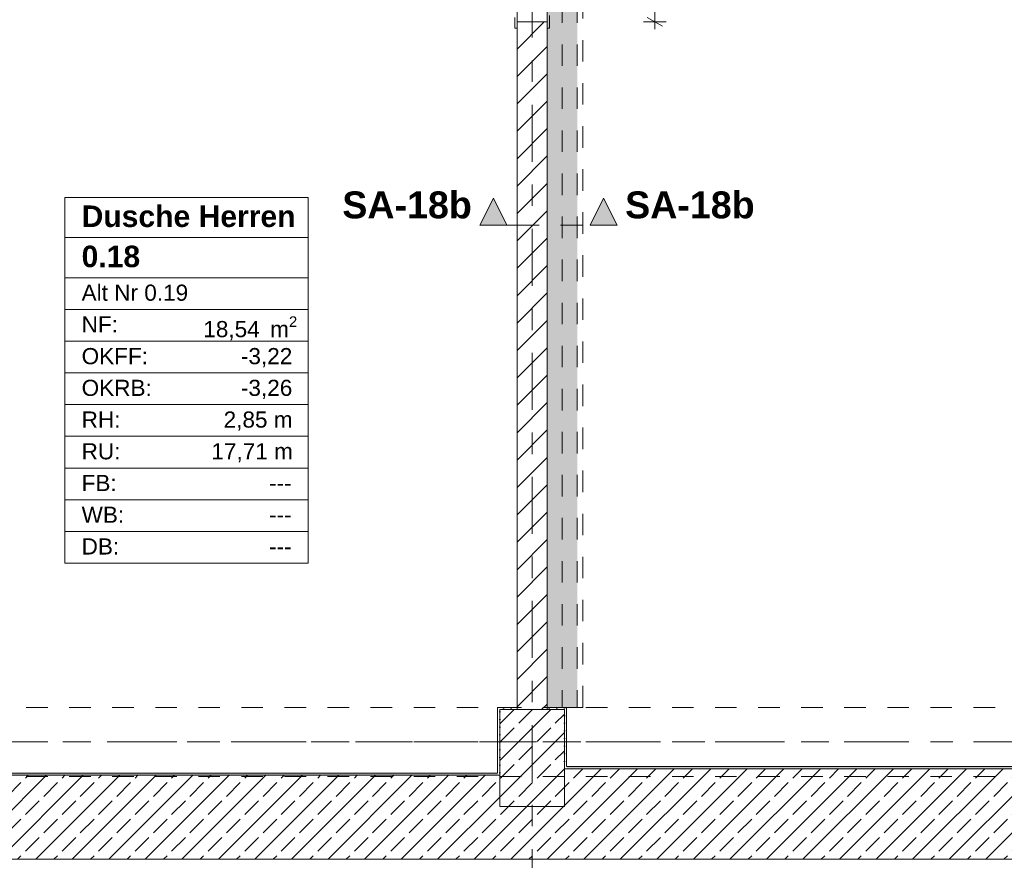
# Model space of a CAD drawing. Header units: metres. Extents: x -3.6 to 84.5, y -11 to 16.8.
# Tile 23 of 78: x 23.3 to 27.9, y 0 to 3.9. Entities that reach past the tile are written whole.
import ezdxf

# ---------------------------------------------------------------- set-up
doc = ezdxf.new("R2010")
doc.units = ezdxf.units.M
doc.header["$MEASUREMENT"] = 0
for name, pattern in [('Achse', [0.2, 0.1, -0.05, 0, -0.05]), ('Schnittlinie', [0.3, 0.15, -0.075, 0, -0.075]), ('Strichlinie doppelt', [0.546806, 0.264583, -0.105833, 0.070556, -0.105833]), ('Strichlinie eng', [0.115, 0.075, -0.04]), ('Untersicht', [0.1, 0.075, -0.025]), ('Wipeout_Contour', [1, 0, -1])]:
    doc.linetypes.add(name, pattern=pattern)
for name, color, linetype in [('152 - Bemaßung_ Beschriftung.Ausbau', 7, 'Continuous'), ('203 - Marker.Schnitt - Ausbaudetail SA', 7, 'Continuous'), ('401 - Zone.Raum_ Raumbegrenzung_ Whg.', 7, 'Continuous'), ('451 - Universal.Achsen Raster', 7, 'Continuous'), ('603 - Struktur.Bodenplatte_ Decke Roh', 7, 'Continuous'), ('604 - Struktur.Wand Aussen', 7, 'Continuous'), ('605 - Struktur.Wand Innen', 7, 'Continuous'), ('607 - Struktur.Stütze', 7, 'Continuous'), ('608 - Struktur.Träger', 7, 'Continuous'), ('612 - Struktur.Stahlbau', 7, 'Continuous'), ('650 - Abdeckung.Fußboden Aufbau', 7, 'Continuous'), ('Neubau_612 - Struktur.Stahlbau', 7, 'Continuous'), ('Neubau_653 - Abdeckung.TB Verkofferung', 7, 'Continuous')]:
    doc.layers.add(name, color=color, linetype=linetype)
doc.styles.add('ERSTELLTER_STIL_1', font='arial.ttf')
doc.styles.add('ERSTELLTER_STIL_2', font='txt')
doc.dimstyles.new('ERSTELLTER_STIL__1', dxfattribs={"dimtxt": 0.1, "dimasz": 0.0532, "dimexe": 0.18, "dimexo": 0.0625, "dimgap": 0, "dimtad": 1, "dimtih": 1, "dimtoh": 1, "dimzin": 0, "dimdsep": 46, "dimtxsty": 'ERSTELLTER_STIL_2', "dimblk": 'ARROWHEAD_2', "dimblk1": 'ARROWHEAD_2', "dimblk2": 'ARROWHEAD_2', "dimcen": 0.09, "dimse1": 1, "dimse2": 1, "dimclrd": 7, "dimclre": 7, "dimclrt": 7, "dimazin": 0, "dimtfac": 1, "dimtdec": 4, "dimtmove": 0, "dimatfit": 3, "dimfxl": 1, "dimtolj": 1, "dimtzin": 0, "dimarcsym": 0})
doc.dimstyles.new('ERSTELLTER_STIL__2', dxfattribs={"dimtxt": 0.1, "dimasz": 0.0532, "dimexe": 0.18, "dimexo": 0.0625, "dimgap": 0, "dimtad": 1, "dimtih": 1, "dimtoh": 1, "dimzin": 0, "dimdsep": 46, "dimtxsty": 'ERSTELLTER_STIL_2', "dimblk": 'ARROWHEAD_2', "dimblk1": 'ARROWHEAD_2', "dimblk2": 'ARROWHEAD_2', "dimcen": 0.09, "dimse1": 1, "dimse2": 1, "dimclrd": 7, "dimclre": 7, "dimclrt": 7, "dimazin": 0, "dimtfac": 1, "dimtdec": 4, "dimtmove": 2, "dimatfit": 3, "dimfxl": 1, "dimtolj": 1, "dimtzin": 0, "dimarcsym": 0})
doc.dimstyles.new('ERSTELLTER_STIL__3', dxfattribs={"dimtxt": 0.1, "dimasz": 0.0532, "dimexe": 0.18, "dimexo": 0.0625, "dimgap": 0, "dimtad": 1, "dimzin": 0, "dimdsep": 46, "dimtxsty": 'ERSTELLTER_STIL_2', "dimblk": 'ARROWHEAD_2', "dimblk1": 'ARROWHEAD_2', "dimblk2": 'ARROWHEAD_2', "dimcen": 0.09, "dimse1": 1, "dimse2": 1, "dimclrd": 7, "dimclre": 7, "dimclrt": 7, "dimazin": 0, "dimtfac": 1, "dimtdec": 4, "dimtmove": 0, "dimatfit": 3, "dimfxl": 1, "dimtolj": 1, "dimtzin": 0, "dimarcsym": 0})
doc.dimstyles.new('ERSTELLTER_STIL__6', dxfattribs={"dimtxt": 0.18, "dimasz": 0.03648, "dimexe": 0.18, "dimexo": 0.0625, "dimgap": 0, "dimtad": 0, "dimtih": 1, "dimtoh": 1, "dimdec": 4, "dimzin": 0, "dimdsep": 46, "dimcen": 0.09, "dimadec": 0, "dimazin": 0, "dimtfac": 1, "dimtdec": 4, "dimtmove": 0, "dimatfit": 3, "dimldrblk": 'ARROWHEAD_11', "dimfxl": 1, "dimtolj": 1, "dimtzin": 0, "dimarcsym": 0})
pattern_1 = [(45, (0, 0), (-0.01767767, 0.01767767), [0, -0.025])]
pattern_2 = [(45, (0, 0), (-0.0848528, 0.0848528), []), (45, (-0.04243, 0.04243), (-0.0848528, 0.0848528), [0.09, -0.03])]

# ---------------------------------------------------------------- blocks, each defined once
blk = doc.blocks.new('ARROWHEAD_11')
at = {"color": 0, "linetype": 'Continuous', "lineweight": 0}
blk.add_line((0, 0), (-1, 0), dxfattribs=at)
at = {"color": 0, "linetype": 'Continuous', "lineweight": 0, "const_width": 0.25, "flags": 128}
blk.add_lwpolyline([(-0.125, 0, 1), (0.125, 0, 1)], format="xyb", close=True, dxfattribs=at)
blk = doc.blocks.new('*D51')
at = {"layer": '152 - Bemaßung_ Beschriftung.Ausbau', "color": 7, "linetype": 'Continuous', "lineweight": 5}
for p, q in [((-0.125, -4.1125), (-0.125, -4.0075)), ((-0.015, -4.1125), (-0.015, -4.0075)), ((-0.1592, -4.06), (-0.125, -4.06)), ((-0.1048, -4.025), (-0.1452, -4.095)), ((-0.125, -4.06), (-0.015, -4.06)), ((0.0052, -4.025), (-0.0352, -4.095)), ((-0.015, -4.06), (52.7, -4.06))]:
    blk.add_line(p, q, dxfattribs=at)
at = {"layer": '152 - Bemaßung_ Beschriftung.Ausbau', "color": 7, "lineweight": 5, "insert": (-0.1416, -4.0505), "char_height": 0.1, "attachment_point": 7, "style": 'ERSTELLTER_STIL_2'}
blk.add_mtext('\\A1;{\\pql;\\fArial|b0|i0|c0|p38;11}', dxfattribs=at)
blk = doc.blocks.new('ARROWHEAD_2')
at = {"color": 0, "linetype": 'Continuous', "lineweight": 0}
for p, q in [((0, 0), (-1, 0)), ((-0.378, -0.655), (0.378, 0.655))]:
    blk.add_line(p, q, dxfattribs=at)
blk = doc.blocks.new('*D52')
at = {"layer": '152 - Bemaßung_ Beschriftung.Ausbau', "color": 7, "linetype": 'Continuous', "lineweight": 5}
for p, q in [((52.7, -4.1125), (52.7, -4.0075)), ((0.0052, -4.025), (-0.0352, -4.095)), ((-0.015, -4.06), (52.7, -4.06)), ((52.7202, -4.025), (52.6798, -4.095))]:
    blk.add_line(p, q, dxfattribs=at)
at = {"layer": '152 - Bemaßung_ Beschriftung.Ausbau', "color": 7, "lineweight": 5, "insert": (26.1465, -4.0594), "char_height": 0.1, "attachment_point": 7, "style": 'ERSTELLTER_STIL_2'}
blk.add_mtext('\\A1;{\\pql;\\fArial|b0|i0|c0|p38;52,71\\fArial|b0|i0|c0|p38;\\A1{\\H.66x;\\S5^  ;}}', dxfattribs=at)
blk = doc.blocks.new('*D71')
at = {"layer": '152 - Bemaßung_ Beschriftung.Ausbau', "color": 7, "linetype": 'Continuous', "lineweight": 5}
for p, q in [((22.3002, -5.025), (22.2598, -5.095)), ((22.28, -5.1125), (22.28, -5.0075)), ((25.6002, -5.025), (25.5598, -5.095)), ((25.58, -5.1125), (25.58, -5.0075)), ((22.28, -5.06), (25.58, -5.06))]:
    blk.add_line(p, q, dxfattribs=at)
at = {"layer": '152 - Bemaßung_ Beschriftung.Ausbau', "color": 7, "lineweight": 5, "insert": (23.797, -5.04), "char_height": 0.1, "attachment_point": 7, "style": 'ERSTELLTER_STIL_2'}
blk.add_mtext('\\A1;{\\pql;\\fArial|b0|i0|c0|p38;3,30}', dxfattribs=at)
blk = doc.blocks.new('*D72')
at = {"layer": '152 - Bemaßung_ Beschriftung.Ausbau', "color": 7, "linetype": 'Continuous', "lineweight": 5}
for p, q in [((25.6002, -5.025), (25.5598, -5.095)), ((25.58, -5.1125), (25.58, -5.0075)), ((25.9002, -5.025), (25.8598, -5.095)), ((25.88, -5.1125), (25.88, -5.0075)), ((25.58, -5.06), (25.88, -5.06))]:
    blk.add_line(p, q, dxfattribs=at)
at = {"layer": '152 - Bemaßung_ Beschriftung.Ausbau', "color": 7, "lineweight": 5, "insert": (25.6541, -5.04), "char_height": 0.1, "attachment_point": 7, "style": 'ERSTELLTER_STIL_2'}
blk.add_mtext('\\A1;{\\pql;\\fArial|b0|i0|c0|p38;30}', dxfattribs=at)
blk = doc.blocks.new('*D73')
at = {"layer": '152 - Bemaßung_ Beschriftung.Ausbau', "color": 7, "linetype": 'Continuous', "lineweight": 5}
for p, q in [((25.9002, -5.025), (25.8598, -5.095)), ((25.88, -5.1125), (25.88, -5.0075)), ((29.2002, -5.025), (29.1598, -5.095)), ((29.18, -5.1125), (29.18, -5.0075)), ((25.88, -5.06), (29.18, -5.06))]:
    blk.add_line(p, q, dxfattribs=at)
at = {"layer": '152 - Bemaßung_ Beschriftung.Ausbau', "color": 7, "lineweight": 5, "insert": (27.397, -5.04), "char_height": 0.1, "attachment_point": 7, "style": 'ERSTELLTER_STIL_2'}
blk.add_mtext('\\A1;{\\pql;\\fArial|b0|i0|c0|p38;3,30}', dxfattribs=at)
blk = doc.blocks.new('*D229')
at = {"layer": '152 - Bemaßung_ Beschriftung.Ausbau', "color": 7, "linetype": 'Continuous', "lineweight": 5}
for p, q in [((26.265, 4.9047), (26.335, 4.8643)), ((26.3525, 4.8845), (26.2475, 4.8845)), ((26.3, 3.8945), (26.3, 4.8845)), ((26.3525, 3.8945), (26.2475, 3.8945)), ((26.265, 3.9147), (26.335, 3.8743)), ((26.3, 3.8603), (26.3, 3.8945))]:
    blk.add_line(p, q, dxfattribs=at)
at = {"layer": '152 - Bemaßung_ Beschriftung.Ausbau', "color": 7, "lineweight": 5, "char_height": 0.1, "attachment_point": 7, "rotation": 90, "style": 'ERSTELLTER_STIL_2'}
for s, insert in [('\\A1;{\\pql;\\fArial|b0|i0|c0|p38;1,97}', (26.42, 4.2565)), ('\\A1;{\\pql;\\fArial|b0|i0|c0|p38;99}', (26.28, 4.3136))]:
    blk.add_mtext(s, dxfattribs=dict(at, insert=insert))
blk = doc.blocks.new('*D293')
at = {"layer": '152 - Bemaßung_ Beschriftung.Ausbau', "color": 7, "linetype": 'Continuous', "lineweight": 5}
for p, q in [((22.2302, -4.525), (22.1898, -4.595)), ((22.21, -4.6125), (22.21, -4.5075)), ((25.6802, -4.525), (25.6398, -4.595)), ((25.66, -4.6125), (25.66, -4.5075)), ((22.21, -4.56), (25.66, -4.56))]:
    blk.add_line(p, q, dxfattribs=at)
at = {"layer": '152 - Bemaßung_ Beschriftung.Ausbau', "color": 7, "lineweight": 5, "char_height": 0.1, "attachment_point": 7, "style": 'ERSTELLTER_STIL_2'}
for s, insert in [('\\A1;{\\pql;\\fArial|b0|i0|c0|p38;3,45}', (23.7261, -4.54)), ('\\A1;{\\pql;\\fArial|b0|i0|c0|p38;14}', (25.488, -4.54))]:
    blk.add_mtext(s, dxfattribs=dict(at, insert=insert))
blk = doc.blocks.new('*D294')
at = {"layer": '152 - Bemaßung_ Beschriftung.Ausbau', "color": 7, "linetype": 'Continuous', "lineweight": 5}
for p, q in [((25.6802, -4.525), (25.6398, -4.595)), ((25.66, -4.6125), (25.66, -4.5075)), ((25.8202, -4.525), (25.7798, -4.595)), ((25.8, -4.6125), (25.8, -4.5075)), ((25.66, -4.56), (25.8, -4.56))]:
    blk.add_line(p, q, dxfattribs=at)
blk = doc.blocks.new('*D295')
at = {"layer": '152 - Bemaßung_ Beschriftung.Ausbau', "color": 7, "linetype": 'Continuous', "lineweight": 5}
for p, q in [((25.8202, -4.525), (25.7798, -4.595)), ((25.8, -4.6125), (25.8, -4.5075)), ((29.2802, -4.525), (29.2398, -4.595)), ((29.26, -4.6125), (29.26, -4.5075)), ((25.8, -4.56), (29.26, -4.56))]:
    blk.add_line(p, q, dxfattribs=at)
at = {"layer": '152 - Bemaßung_ Beschriftung.Ausbau', "color": 7, "lineweight": 5, "char_height": 0.1, "attachment_point": 7, "style": 'ERSTELLTER_STIL_2'}
for s, insert in [('\\A1;{\\pql;\\fArial|b0|i0|c0|p38;3,46}', (27.3211, -4.54)), ('\\A1;{\\pql;\\fArial|b0|i0|c0|p38;13}', (29.088, -4.54))]:
    blk.add_mtext(s, dxfattribs=dict(at, insert=insert))

msp = doc.modelspace()

# ---------------------------------------------------------------- hatches: boundary and pattern name
at = {"layer": '203 - Marker.Schnitt - Ausbaudetail SA', "linetype": 'Continuous', "lineweight": 0, "true_color": 0x000000}
for points in [[(25.4875, 2.95), (25.6125, 2.95), (25.55, 3.075)], [(26.1246, 2.95), (26.0621, 3.075), (25.9996, 2.95)]]:
    msp.add_hatch(color=18, dxfattribs=at).paths.add_polyline_path(points)
at = {"layer": '604 - Struktur.Wand Aussen', "linetype": 'Continuous', "lineweight": 0, "true_color": 0x000000}
h = msp.add_hatch(dxfattribs=at)
h.set_pattern_fill('Beton__Stahlbeton_0001', color=18, style=0, pattern_type=2)
h.set_pattern_definition(pattern_2)
h.paths.add_polyline_path([(25.88, 0.25), (25.73, 0.25), (25.73, 0.005), (32.93, 0.005), (32.93, 0.25), (32.78, 0.25), (32.78, 0.425), (29.48, 0.425), (29.48, 0.25), (29.18, 0.25), (29.18, 0.425), (25.88, 0.425)])
h = msp.add_hatch(dxfattribs=at)
h.set_pattern_fill('Gips_0001', color=18, style=0, pattern_type=2)
h.set_pattern_definition(pattern_1)
h.paths.add_polyline_path([(25.89, 0.435), (25.89, 0.425), (29.17, 0.425), (29.17, 0.435)])
h = msp.add_hatch(dxfattribs=at)
h.set_pattern_fill('Beton__Stahlbeton_0001', color=18, style=0, pattern_type=2)
h.set_pattern_definition(pattern_2)
h.paths.add_polyline_path([(18.68, 0.25), (18.53, 0.25), (18.53, 0.005), (25.73, 0.005), (25.73, 0.25), (25.58, 0.25), (25.58, 0.395), (22.28, 0.395), (22.28, 0.25), (21.98, 0.25), (21.98, 0.395), (18.68, 0.395)])
h = msp.add_hatch(dxfattribs=at)
h.set_pattern_fill('Gips_0001', color=18, style=0, pattern_type=2)
h.set_pattern_definition(pattern_1)
h.paths.add_polyline_path([(22.29, 0.405), (22.29, 0.395), (25.57, 0.395), (25.57, 0.405)])
at = {"layer": '607 - Struktur.Stütze', "linetype": 'Continuous', "lineweight": 0, "true_color": 0x000000}
h = msp.add_hatch(dxfattribs=at)
h.set_pattern_fill('Gips_0001', color=18, style=0, pattern_type=2)
h.set_pattern_definition(pattern_1)
h.paths.add_polyline_path([(25.88, 0.435), (25.88, 0.425), (25.89, 0.425), (25.89, 0.435)])
h = msp.add_hatch(dxfattribs=at)
h.set_pattern_fill('Gips_0001', color=18, style=0, pattern_type=2)
h.set_pattern_definition(pattern_1)
h.paths.add_polyline_path([(25.58, 0.405), (25.57, 0.405), (25.57, 0.395), (25.58, 0.395)])

# ---------------------------------------------------------------- linework, layer by layer
at = {"layer": '203 - Marker.Schnitt - Ausbaudetail SA', "color": 7, "linetype": 'Continuous', "lineweight": 13, "flags": 128}
for points in [[(25.4875, 2.95), (25.6125, 2.95), (25.55, 3.075)], [(26.1246, 2.95), (25.9996, 2.95), (26.0621, 3.075)]]:
    msp.add_lwpolyline(points, close=True, dxfattribs=at)
at = {"layer": '401 - Zone.Raum_ Raumbegrenzung_ Whg.', "color": 7, "linetype": 'Continuous', "lineweight": 9}
for p, q in [((24.6898, 3.0791), (23.559, 3.0791)), ((23.559, 3.0791), (23.559, 1.38)), ((23.559, 3.0791), (24.6898, 3.0791)), ((23.559, 2.8925), (23.559, 3.0791)), ((24.6898, 1.38), (24.6898, 3.0791)), ((24.6898, 3.0791), (24.6898, 2.8925)), ((24.6898, 2.8925), (23.559, 2.8925)), ((23.559, 2.8925), (24.6898, 2.8925)), ((23.559, 2.7059), (23.559, 2.8925)), ((24.6898, 2.8925), (24.6898, 2.7059)), ((24.6898, 2.7059), (23.559, 2.7059)), ((23.559, 2.7059), (24.6898, 2.7059)), ((23.559, 2.5586), (23.559, 2.7059)), ((24.6898, 2.7059), (24.6898, 2.5586)), ((24.6898, 2.5586), (23.559, 2.5586)), ((23.559, 2.5586), (24.6898, 2.5586)), ((23.559, 2.4112), (23.559, 2.5586)), ((24.6898, 2.5586), (24.6898, 2.4112)), ((24.6898, 2.4112), (23.559, 2.4112)), ((23.559, 2.4112), (24.6898, 2.4112)), ((23.559, 2.2639), (23.559, 2.4112)), ((24.6898, 2.4112), (24.6898, 2.2639)), ((24.6898, 2.2639), (23.559, 2.2639)), ((23.559, 2.2639), (24.6898, 2.2639)), ((23.559, 2.1166), (23.559, 2.2639)), ((24.6898, 2.2639), (24.6898, 2.1166)), ((24.6898, 2.1166), (23.559, 2.1166)), ((23.559, 2.1166), (24.6898, 2.1166)), ((23.559, 1.9693), (23.559, 2.1166)), ((24.6898, 2.1166), (24.6898, 1.9693)), ((24.6898, 1.9693), (23.559, 1.9693)), ((23.559, 1.9693), (24.6898, 1.9693)), ((23.559, 1.8219), (23.559, 1.9693)), ((24.6898, 1.9693), (24.6898, 1.8219)), ((24.6898, 1.8219), (23.559, 1.8219)), ((23.559, 1.8219), (24.6898, 1.8219)), ((23.559, 1.6746), (23.559, 1.8219)), ((24.6898, 1.8219), (24.6898, 1.6746)), ((24.6898, 1.6746), (23.559, 1.6746)), ((23.559, 1.6746), (24.6898, 1.6746)), ((23.559, 1.5273), (23.559, 1.6746)), ((24.6898, 1.6746), (24.6898, 1.5273)), ((24.6898, 1.5273), (23.559, 1.5273)), ((23.559, 1.5273), (24.6898, 1.5273)), ((23.559, 1.38), (23.559, 1.5273)), ((24.6898, 1.5273), (24.6898, 1.38)), ((23.559, 1.38), (24.6898, 1.38)), ((24.6898, 1.38), (23.559, 1.38))]:
    msp.add_line(p, q, dxfattribs=at)
at = {"layer": '451 - Universal.Achsen Raster', "color": 160, "linetype": 'Strichlinie doppelt', "lineweight": 9, "true_color": 0x3232ff}
msp.add_line((64.935, 0.55), (-3.175, 0.55), dxfattribs=at)
at = {"layer": '603 - Struktur.Bodenplatte_ Decke Roh', "color": 7, "linetype": 'Continuous', "lineweight": 13, "flags": 128}
msp.add_lwpolyline([(-0.015, 0.005), (52.315, 0.005), (52.315, 0.045), (54.38, 0.045), (54.38, 0.005), (62.275, 0.005), (62.275, 13.695), (-0.015, 13.695)], close=True, dxfattribs=at)
at = {"layer": '604 - Struktur.Wand Aussen', "color": 7, "linetype": 'Continuous', "lineweight": 18}
for p, q in [((29.18, 0.425), (25.88, 0.425)), ((25.58, 0.395), (22.28, 0.395)), ((18.53, 0.005), (25.73, 0.005)), ((25.73, 0.005), (32.93, 0.005))]:
    msp.add_line(p, q, dxfattribs=at)
at = {"layer": '604 - Struktur.Wand Aussen', "color": 7, "linetype": 'Continuous', "lineweight": 13, "flags": 128}
for points in [[(29.17, 0.435), (25.89, 0.435)], [(25.57, 0.405), (22.29, 0.405)]]:
    msp.add_lwpolyline(points, dxfattribs=at)
at = {"layer": '608 - Struktur.Träger', "color": 7, "linetype": 'Achse', "lineweight": 9}
msp.add_line((0.38, 0.55), (61.88, 0.55), dxfattribs=at)
at = {"layer": '608 - Struktur.Träger', "color": 7, "linetype": 'Untersicht', "lineweight": 13}
msp.add_line((0.38, 0.39), (61.88, 0.39), dxfattribs=at)
at = {"layer": '650 - Abdeckung.Fußboden Aufbau', "color": 7, "linetype": 'Strichlinie eng', "lineweight": 13, "flags": 128}
msp.add_lwpolyline([(25.66, 3.8945), (25.66, 4.8845)], dxfattribs=at)
at = {"layer": '650 - Abdeckung.Fußboden Aufbau', "color": 7, "linetype": 'Continuous', "lineweight": 13, "flags": 128}
for points in [[(22.06, 1.36), (22.21, 1.36), (22.21, 0.71), (22.29, 0.71), (22.29, 0.405), (25.57, 0.405), (25.57, 0.71), (25.66, 0.71), (25.66, 3.8945)], [(25.66, 3.8945), (25.8, 3.8945), (25.8, 0.71), (25.89, 0.71), (25.89, 0.435), (29.17, 0.435), (29.17, 0.71), (29.26, 0.71), (29.26, 3.89)]]:
    msp.add_lwpolyline(points, dxfattribs=at)
at = {"layer": 'Neubau_612 - Struktur.Stahlbau', "color": 1, "linetype": 'Achse', "lineweight": 9}
msp.add_line((25.87, 5.19), (25.87, 0.71), dxfattribs=at)
at = {"layer": 'Neubau_612 - Struktur.Stahlbau', "color": 1, "linetype": 'Untersicht', "lineweight": 13}
msp.add_line((25.94, 5.19), (25.94, 0.71), dxfattribs=at)
at = {"layer": 'Neubau_653 - Abdeckung.TB Verkofferung', "color": 1, "linetype": 'Untersicht', "lineweight": 9}
for p, q in [((25.8, 0.71), (25.8, 5.19)), ((25.965, 0.71), (25.965, 5.19)), ((25.965, 0.71), (25.8, 0.71))]:
    msp.add_line(p, q, dxfattribs=at)

# ---------------------------------------------------------------- texts
at = {"layer": '203 - Marker.Schnitt - Ausbaudetail SA', "color": 7, "lineweight": 13, "char_height": 0.125, "style": 'ERSTELLTER_STIL_1'}
for s, insert, attachment_point in [('\\A1;{\\pqr;\\pt0;\\fArial|b1|i0|c0|p38;SA-18b}', (25.45, 2.98), 9), ('\\A1;{\\pql;\\pt0;\\fArial|b1|i0|c0|p38;SA-18b}', (26.1621, 2.98), 7)]:
    msp.add_mtext(s, dxfattribs=dict(at, insert=insert, attachment_point=attachment_point))
at = {"layer": '401 - Zone.Raum_ Raumbegrenzung_ Whg.', "color": 7, "lineweight": 9, "attachment_point": 1}
for s, insert, char_height, style in [('\\A1;{\\pqj;\\pt0;\\fArial|b1|i0|c0|p38;}', (24.6113, 3.0644), 0.1, 'ERSTELLTER_STIL_1'), ('\\A1;{\\pqj;\\pt0;\\fArial|b1|i0|c0|p38;Dusche Herren}', (23.6376, 3.0415), 0.1, 'ERSTELLTER_STIL_1'), ('\\A1;{\\pql;\\pt0;\\fArial|b1|i0|c0|p38;0.18}', (23.6376, 2.8549), 0.1, 'ERSTELLTER_STIL_1'), ('\\A1;{\\pqj;\\pt0;\\fArial|b1|i0|c0|p38;}', (24.6113, 2.8778), 0.1, 'ERSTELLTER_STIL_1'), ('\\A1;{\\pqj;\\pt0;\\fArial|b0|i0|c0|p38;Alt Nr 0.19}', (23.6376, 2.674), 0.075, 'ERSTELLTER_STIL_2'), ('\\A1;{\\pqj;\\pt0;\\fArial|b0|i0|c0|p38;}', (24.6113, 2.6911), 0.075, 'ERSTELLTER_STIL_2'), ('\\A1;{\\pqj;\\pt0;\\fArial|b0|i0|c0|p38;NF: }', (23.6376, 2.5267), 0.075, 'ERSTELLTER_STIL_2'), ('\\A1;{\\pqj;\\pt0;\\fArial|b0|i0|c0|p38;OKFF: }', (23.6376, 2.3794), 0.075, 'ERSTELLTER_STIL_2'), ('\\A1;{\\pql;\\pt0,0.05;\\fArial|b0|i0|c0|p38;18,54\\fArial|b0|i0|c0|p38;\\A1{\\H.66x;\\S^  ;}\\fArial|b0|i0|c0|p38; m\\fArial|b0|i0|c0|p38;\\A1{\\H.66x;\\S2^  ;}}', (24.2027, 2.5267), 0.075, 'ERSTELLTER_STIL_2'), ('\\A1;{\\pqj;\\pt0;\\fArial|b0|i0|c0|p38;-3,22}', (24.3774, 2.3794), 0.075, 'ERSTELLTER_STIL_2'), ('\\A1;{\\pqj;\\pt0;\\fArial|b0|i0|c0|p38;OKRB: }', (23.6376, 2.232), 0.075, 'ERSTELLTER_STIL_2'), ('\\A1;{\\pqj;\\pt0;\\fArial|b0|i0|c0|p38;-3,26}', (24.3774, 2.232), 0.075, 'ERSTELLTER_STIL_2'), ('\\A1;{\\pqj;\\pt0;\\fArial|b0|i0|c0|p38;RH: }', (23.6376, 2.0847), 0.075, 'ERSTELLTER_STIL_2'), ('\\A1;{\\pqj;\\pt0;\\fArial|b0|i0|c0|p38;2,85 m}', (24.2972, 2.0847), 0.075, 'ERSTELLTER_STIL_2'), ('\\A1;{\\pqj;\\pt0;\\fArial|b0|i0|c0|p38;RU: }', (23.6376, 1.9374), 0.075, 'ERSTELLTER_STIL_2'), ('\\A1;{\\pqj;\\pt0;\\fArial|b0|i0|c0|p38;17,71 m}', (24.2403, 1.9374), 0.075, 'ERSTELLTER_STIL_2'), ('\\A1;{\\pqj;\\pt0;\\fArial|b0|i0|c0|p38;FB: }', (23.6376, 1.7901), 0.075, 'ERSTELLTER_STIL_2'), ('\\A1;{\\pqj;\\pt0;\\fArial|b0|i0|c0|p38;---}', (24.5084, 1.7901), 0.075, 'ERSTELLTER_STIL_2'), ('\\A1;{\\pqj;\\pt0;\\fArial|b0|i0|c0|p38;WB: }', (23.6376, 1.6428), 0.075, 'ERSTELLTER_STIL_2'), ('\\A1;{\\pqj;\\pt0;\\fArial|b0|i0|c0|p38;---}', (24.5084, 1.6428), 0.075, 'ERSTELLTER_STIL_2'), ('\\A1;{\\pqj;\\pt0;\\fArial|b0|i0|c0|p38;DB: }', (23.6376, 1.4954), 0.075, 'ERSTELLTER_STIL_2'), ('\\A1;{\\pqj;\\pt0;\\fArial|b0|i0|c0|p38;---}', (24.5084, 1.4954), 0.075, 'ERSTELLTER_STIL_2')]:
    msp.add_mtext(s, dxfattribs=dict(at, insert=insert, char_height=char_height, style=style))

# ---------------------------------------------------------------- dimensions: what is measured, and where the dimension line sits
at = {"layer": '152 - Bemaßung_ Beschriftung.Ausbau', "color": 7, "linetype": 'Continuous', "lineweight": 5}
for base, p1, p2, picture, middle in [((25.58, -5.06), (22.28, 0.25), (25.58, 0.25), '*D71', (23.9268, -4.99)), ((25.88, -5.06), (25.58, 0.25), (25.88, 0.25), '*D72', (25.7303, -4.99)), ((29.18, -5.06), (25.88, 0.25), (29.18, 0.25), '*D73', (27.5268, -4.99))]:
    dim = msp.add_linear_dim(base=base, p1=p1, p2=p2, dimstyle='ERSTELLTER_STIL__1', dxfattribs=at)
    dim.commit()
    dim.dimension.update_dxf_attribs({"geometry": picture, "text_midpoint": middle, "dimtype": 160})

# ---------------------------------------------------------------- leaders
at = {"layer": '152 - Bemaßung_ Beschriftung.Ausbau', "color": 7, "linetype": 'Continuous', "lineweight": 9, "annotation_type": 0, "has_hookline": 1, "hookline_direction": 1, "text_width": 3.7915}
msp.add_leader([(31.19, 6.5023), (31.19, -0.9037), (30.7677, -0.9037)], dimstyle='ERSTELLTER_STIL__6', dxfattribs=at)

# ---------------------------------------------------------------- next in the draw order: wipeouts: each hides what was drawn before it
at = {"color": 254, "linetype": 'Wipeout_Contour', "lineweight": 0, "ltscale": 103.533121}
msp.add_wipeout([(25.66, 0.7), (25.8, 0.7), (25.8, 3.8945), (25.66, 3.8945)], dxfattribs=at).dxf.layer = '605 - Struktur.Wand Innen'

# ---------------------------------------------------------------- next in the draw order: hatches: boundary and pattern name
at = {"layer": '605 - Struktur.Wand Innen', "linetype": 'Continuous', "lineweight": 0, "true_color": 0x000000}
h = msp.add_hatch(dxfattribs=at)
h.set_pattern_fill('MW_Ziegel_0001', color=18, style=0, pattern_type=2)
h.set_pattern_definition([(45, (0, 0), (-0.0636396, 0.0636396), [])])
h.paths.add_polyline_path([(25.66, 0.7), (25.8, 0.7), (25.8, 3.8945), (25.66, 3.8945)])
at = {"layer": '607 - Struktur.Stütze', "linetype": 'Continuous', "lineweight": 0, "true_color": 0x000000}
h = msp.add_hatch(dxfattribs=at)
h.set_pattern_fill('Gips_0001', color=18, style=0, pattern_type=2)
h.set_pattern_definition(pattern_1)
h.paths.add_polyline_path([(25.57, 0.405), (25.58, 0.405), (25.58, 0.7), (25.66, 0.7), (25.66, 0.71), (25.57, 0.71)])
h = msp.add_hatch(dxfattribs=at)
h.set_pattern_fill('Beton__Stahlbeton_0001', color=18, style=0, pattern_type=2)
h.set_pattern_definition(pattern_2)
h.paths.add_polyline_path([(25.58, 0.25), (25.88, 0.25), (25.88, 0.7), (25.58, 0.7)])
h = msp.add_hatch(dxfattribs=at)
h.set_pattern_fill('Gips_0001', color=18, style=0, pattern_type=2)
h.set_pattern_definition(pattern_1)
h.paths.add_polyline_path([(25.8, 0.7), (25.88, 0.7), (25.88, 0.435), (25.89, 0.435), (25.89, 0.71), (25.8, 0.71)])
at = {"layer": '612 - Struktur.Stahlbau', "linetype": 'Continuous', "lineweight": 0, "true_color": 0x30307f}
msp.add_hatch(color=177, dxfattribs=at).paths.add_polyline_path([(25.8, 5.19), (25.94, 5.19), (25.94, 0.71), (25.8, 0.71)])

# ---------------------------------------------------------------- next in the draw order: linework, layer by layer
at = {"layer": '203 - Marker.Schnitt - Ausbaudetail SA', "color": 7, "linetype": 'Schnittlinie', "lineweight": 13}
msp.add_line((25.6125, 2.95), (25.9996, 2.95), dxfattribs=at)
at = {"layer": '451 - Universal.Achsen Raster', "color": 160, "linetype": 'Strichlinie doppelt', "lineweight": 9, "true_color": 0x3232ff}
msp.add_line((25.73, -10.585), (25.73, 16.355), dxfattribs=at)
at = {"layer": '605 - Struktur.Wand Innen', "color": 7, "linetype": 'Continuous', "lineweight": 13}
for p, q in [((25.65, 3.9145), (25.65, 3.8645)), ((25.66, 3.8645), (25.66, 3.8945)), ((25.66, 3.8945), (25.8, 3.8945)), ((25.8, 3.8945), (25.8, 3.8645)), ((25.81, 3.8645), (25.81, 3.9245)), ((25.65, 3.8645), (25.66, 3.8645)), ((25.8, 3.8645), (25.81, 3.8645))]:
    msp.add_line(p, q, dxfattribs=at)
at = {"layer": '605 - Struktur.Wand Innen', "color": 7, "linetype": 'Continuous', "lineweight": 18}
msp.add_line((25.66, 3.8945), (25.8, 3.8945), dxfattribs=at)
msp.add_line((25.66, 3.8945), (25.8, 3.8945), dxfattribs=at)
msp.add_line((25.66, 3.8945), (25.8, 3.8945), dxfattribs=at)
at = {"layer": '605 - Struktur.Wand Innen', "color": 7, "linetype": 'Continuous', "lineweight": 18, "flags": 128}
for points in [[(25.66, 3.8945), (25.66, 0.7)], [(25.8, 0.7), (25.8, 3.8945)]]:
    msp.add_lwpolyline(points, dxfattribs=at)
at = {"layer": '607 - Struktur.Stütze', "color": 7, "linetype": 'Continuous', "lineweight": 5, "flags": 128}
for points in [[(25.66, 0.71), (25.57, 0.71), (25.57, 0.405)], [(25.89, 0.435), (25.89, 0.71), (25.8, 0.71)]]:
    msp.add_lwpolyline(points, dxfattribs=at)
at = {"layer": '607 - Struktur.Stütze', "color": 7, "linetype": 'Continuous', "lineweight": 13, "flags": 128}
msp.add_lwpolyline([(25.58, 0.25), (25.88, 0.25), (25.88, 0.7), (25.58, 0.7)], close=True, dxfattribs=at)
at = {"layer": '608 - Struktur.Träger', "color": 7, "linetype": 'Untersicht', "lineweight": 13}
msp.add_line((0.38, 0.71), (61.88, 0.71), dxfattribs=at)
at = {"layer": 'Neubau_612 - Struktur.Stahlbau', "color": 1, "linetype": 'Untersicht', "lineweight": 13}
for p, q in [((25.8, 5.19), (25.8, 0.71)), ((25.8, 0.71), (25.94, 0.71))]:
    msp.add_line(p, q, dxfattribs=at)

# ---------------------------------------------------------------- next in the draw order: dimensions: what is measured, and where the dimension line sits
at = {"layer": '152 - Bemaßung_ Beschriftung.Ausbau', "color": 7, "linetype": 'Continuous', "lineweight": 5}
for base, p1, p2, dimstyle, picture, middle in [((-0.015, -4.06), (-0.125, -0.105), (-0.015, 6.855), 'ERSTELLTER_STIL__2', '*D51', (-0.0653, -4.0005)), ((52.69999, -4.06), (-0.015, 6.855), (52.69999, 0.045), 'ERSTELLTER_STIL__1', '*D52', (26.44954, -3.99)), ((25.66, -4.56), (22.21, 3.32), (25.66, 2.95), 'ERSTELLTER_STIL__1', '*D293', (23.856, -4.49)), ((29.26, -4.56), (25.8, 2.95), (29.26, 3.09), 'ERSTELLTER_STIL__1', '*D295', (27.451, -4.49)), ((25.8, -4.56), (25.66, 2.95), (25.8, 2.95), 'ERSTELLTER_STIL__1', '*D294', (25.5642, -4.49))]:
    dim = msp.add_linear_dim(base=base, p1=p1, p2=p2, dimstyle=dimstyle, dxfattribs=at)
    dim.commit()
    dim.dimension.update_dxf_attribs({"geometry": picture, "text_midpoint": middle, "dimtype": 160})
dim = msp.add_linear_dim(base=(26.3, 4.8845), p1=(25.81, 3.8945), p2=(25.81, 4.8845), angle=90, dimstyle='ERSTELLTER_STIL__3', dxfattribs=at)
dim.commit()
dim.dimension.update_dxf_attribs({"geometry": '*D229', "text_midpoint": (26.23, 4.3898), "dimtype": 160, "text_rotation": 90})

doc.saveas('drawing.dxf')
